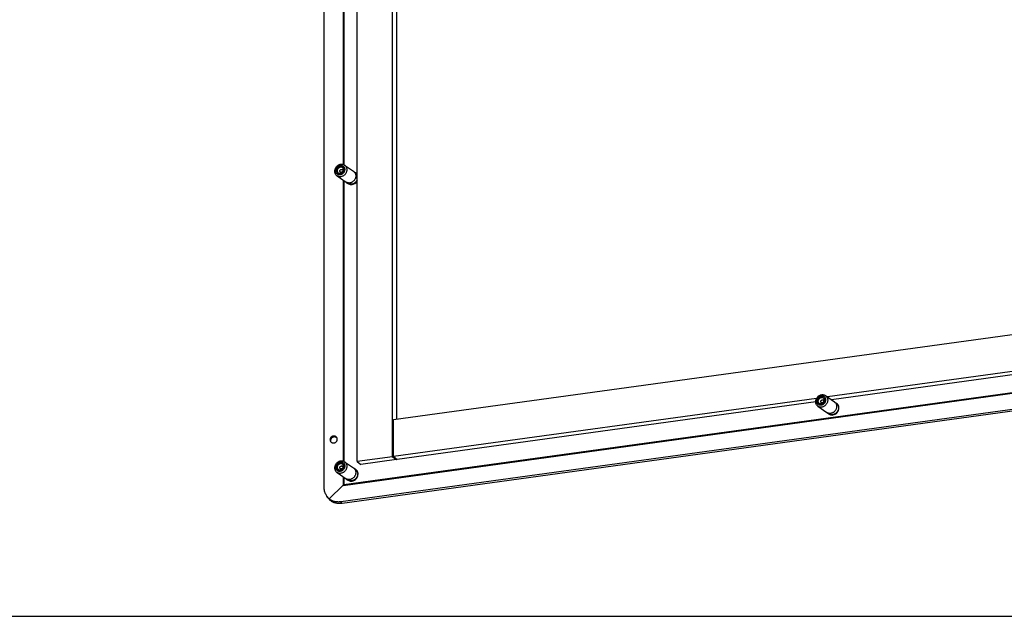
# Model space of a CAD drawing. Header units: inches. Extents: x 0 to 136, y 0 to 88.
# Tile 3 of 10: x 47 to 72, y 0 to 15. Entities that reach past the tile are written whole.
import ezdxf

# ---------------------------------------------------------------- set-up
doc = ezdxf.new("R2010")
doc.units = ezdxf.units.IN
doc.header["$LTSCALE"] = 7.48
doc.header["$MEASUREMENT"] = 0
doc.linetypes.add('DOT', pattern=[0.2, 0.1, -0.1])
doc.layers.get('0').update_dxf_attribs({"linetype": 'CONTINUOUS'})

msp = doc.modelspace()

# ---------------------------------------------------------------- linework, layer by layer
at = {"color": 7, "linetype": 'Continuous'}
for p, q in [((54.8455, 3.3299), (54.8455, 19.0308)), ((55.335, 18.799), (55.335, 11.5927)), ((55.3543, 18.7856), (55.3543, 11.5853)), ((55.691, 3.9678), (55.691, 18.7092)), ((56.6046, 4.0935), (56.6046, 18.8348)), ((56.7063, 17.8284), (56.7063, 5.0585)), ((56.6228, 5.047), (128.2996, 14.9086)), ((55.335, 3.3596), (130.7023, 13.7289)), ((55.3543, 3.3804), (130.6851, 13.7447)), ((130.656, 13.3074), (55.2804, 2.937)), ((55.3061, 11.5228), (55.3127, 11.5199)), ((55.3127, 11.5199), (55.3167, 11.5176)), ((55.3718, 11.5752), (55.6022, 11.4153)), ((55.6022, 11.4153), (55.6061, 11.4124)), ((55.6146, 11.4055), (55.6509, 11.3803)), ((55.6509, 11.3803), (55.6553, 11.3771)), ((55.6553, 11.3771), (55.6642, 11.3697)), ((55.6642, 11.3697), (55.6724, 11.3614)), ((55.1796, 11.2984), (55.4101, 11.1384)), ((55.335, 11.1906), (55.335, 3.9842)), ((55.3543, 11.1772), (55.3543, 3.9769)), ((55.423, 11.1306), (55.4599, 11.1051)), ((55.6724, 11.3614), (55.6798, 11.3525)), ((55.6798, 11.3525), (55.6863, 11.3432)), ((55.6863, 11.3432), (55.691, 11.335)), ((79.8094, 7.2861), (67.7562, 5.6278)), ((79.7878, 7.1985), (67.8579, 5.5572)), ((67.4766, 5.5893), (56.6228, 4.096)), ((67.639, 5.6111), (67.6456, 5.6082)), ((67.6456, 5.6082), (67.6496, 5.6059)), ((67.7046, 5.6636), (67.9351, 5.5036)), ((67.4549, 5.5017), (56.7245, 4.0254)), ((67.5125, 5.3867), (67.743, 5.2268)), ((67.9351, 5.5036), (67.939, 5.5008)), ((67.9475, 5.4938), (67.9838, 5.4686)), ((67.9838, 5.4686), (67.9882, 5.4654)), ((67.9882, 5.4654), (67.997, 5.458)), ((67.997, 5.458), (68.0053, 5.4498)), ((68.0053, 5.4498), (68.0127, 5.4409)), ((68.0127, 5.4409), (68.0191, 5.4316)), ((68.0412, 5.3635), (68.0416, 5.3516)), ((67.7559, 5.219), (67.7927, 5.1934)), ((56.6228, 4.096), (56.6228, 5.047)), ((55.0123, 4.5072), (54.9994, 4.531)), ((56.6046, 4.0935), (55.691, 3.9678)), ((56.6046, 4.0935), (56.7063, 4.0229)), ((56.6228, 4.096), (56.7245, 4.0254)), ((55.3061, 3.9144), (55.3127, 3.9114)), ((55.3127, 3.9114), (55.3167, 3.9091)), ((55.3718, 3.9668), (55.6022, 3.8068)), ((55.6022, 3.8068), (55.6061, 3.804)), ((55.6146, 3.797), (55.6509, 3.7718)), ((55.691, 3.9678), (55.7927, 3.8972)), ((56.7063, 4.0229), (55.7927, 3.8972)), ((56.7063, 4.0381), (56.7063, 4.0229)), ((55.1796, 3.6899), (55.4101, 3.53)), ((55.335, 3.5821), (55.335, 3.3596)), ((55.3543, 3.5687), (55.3543, 3.3804)), ((55.6509, 3.7718), (55.6553, 3.7686)), ((55.6553, 3.7686), (55.6642, 3.7612)), ((55.6642, 3.7612), (55.6724, 3.753)), ((55.6724, 3.753), (55.6798, 3.7441)), ((55.6798, 3.7441), (55.6863, 3.7348)), ((55.7083, 3.6667), (55.7087, 3.6548)), ((55.3383, 3.3629), (54.9804, 3.0101)), ((55.3574, 3.3761), (55.335, 3.3596)), ((55.423, 3.5222), (55.4599, 3.4966)), ((55.0111, 2.9703), (54.9804, 3.0101)), ((54.9997, 2.9925), (54.982, 3.0086)), ((55.0116, 2.9706), (54.9997, 2.9925)), ((55.0127, 2.9687), (55.0123, 2.9693)), ((55.3111, 2.8971), (55.2804, 2.937)), ((0, 0), (136, 0))]:
    msp.add_line(p, q, dxfattribs=at)
at = {"color": 3, "linetype": 'Continuous'}
for p, q in [((130.6868, 13.2676), (55.3111, 2.8971)), ((54.9949, 2.9849), (54.9781, 3.0019)), ((55.011, 2.9702), (54.9949, 2.9849)), ((55.0256, 2.959), (55.0111, 2.9703))]:
    msp.add_line(p, q, dxfattribs=at)
at = {"color": 7, "linetype": 'Continuous'}
for points in [[(55.1218, 11.4156), (55.1224, 11.4297), (55.1241, 11.4438), (55.127, 11.4578), (55.1311, 11.4717), (55.1362, 11.4853), (55.1424, 11.4986), (55.1496, 11.5114), (55.1578, 11.5236), (55.1669, 11.5351), (55.1768, 11.5459), (55.1874, 11.5559), (55.1987, 11.565), (55.2106, 11.5731), (55.2231, 11.5801), (55.2359, 11.5861), (55.249, 11.5909), (55.2623, 11.5946), (55.2757, 11.5971), (55.2891, 11.5983), (55.3024, 11.5983), (55.3155, 11.5971), (55.3283, 11.5946), (55.3408, 11.591), (55.3527, 11.5862), (55.364, 11.5802), (55.3718, 11.5752)], [(55.1796, 11.2984), (55.1768, 11.3004), (55.1669, 11.3085), (55.1578, 11.3176), (55.1496, 11.3275), (55.1424, 11.3383), (55.1362, 11.3499), (55.1311, 11.3621), (55.127, 11.3749), (55.1241, 11.3881), (55.1224, 11.4017), (55.1218, 11.4156)], [(55.1422, 11.4321), (55.1427, 11.4435), (55.1442, 11.4548), (55.1467, 11.4661), (55.1501, 11.4772), (55.1545, 11.4881), (55.1598, 11.4987), (55.1659, 11.5088), (55.1728, 11.5184), (55.1804, 11.5274), (55.1887, 11.5357), (55.1977, 11.5433), (55.2071, 11.5501), (55.217, 11.556), (55.2272, 11.561), (55.2378, 11.565), (55.2485, 11.568), (55.2593, 11.57), (55.2701, 11.571), (55.2808, 11.5709), (55.2913, 11.5698), (55.3016, 11.5676), (55.3114, 11.5644), (55.3209, 11.5603), (55.3298, 11.5551), (55.3381, 11.5491), (55.3458, 11.5422), (55.3527, 11.5345), (55.3588, 11.526), (55.364, 11.5169), (55.3684, 11.5072), (55.3718, 11.497), (55.3743, 11.4864), (55.3758, 11.4755), (55.3763, 11.4643)], [(55.3763, 11.4643), (55.3758, 11.4529), (55.3743, 11.4416), (55.3718, 11.4303), (55.3684, 11.4192), (55.364, 11.4083), (55.3588, 11.3977), (55.3527, 11.3876), (55.3458, 11.378), (55.3381, 11.369), (55.3298, 11.3607), (55.3209, 11.3531), (55.3114, 11.3463), (55.3016, 11.3404), (55.2913, 11.3354), (55.2808, 11.3314), (55.2701, 11.3284), (55.2593, 11.3264), (55.2485, 11.3254), (55.2378, 11.3255), (55.2272, 11.3266), (55.217, 11.3288), (55.2071, 11.3319), (55.1977, 11.3361), (55.1887, 11.3413), (55.1804, 11.3473), (55.1728, 11.3542), (55.1659, 11.3619), (55.1598, 11.3704), (55.1545, 11.3795), (55.1501, 11.3892), (55.1467, 11.3994), (55.1442, 11.41), (55.1427, 11.4209), (55.1422, 11.4321)], [(55.2593, 11.3589), (55.2513, 11.3582), (55.2434, 11.3582), (55.2357, 11.3591), (55.2282, 11.3607), (55.2209, 11.363), (55.214, 11.3661), (55.2075, 11.3699), (55.2014, 11.3743), (55.1959, 11.3793), (55.1908, 11.385), (55.1863, 11.3912), (55.1825, 11.3978), (55.1793, 11.405), (55.1768, 11.4124), (55.175, 11.4202), (55.1739, 11.4282), (55.1735, 11.4364), (55.1739, 11.4447), (55.175, 11.453), (55.1768, 11.4613), (55.1793, 11.4694), (55.1825, 11.4774), (55.1863, 11.4851), (55.1908, 11.4925), (55.1958, 11.4996), (55.2014, 11.5062), (55.2075, 11.5123), (55.214, 11.5178), (55.2209, 11.5228), (55.2282, 11.5271), (55.2357, 11.5308), (55.2434, 11.5338), (55.2513, 11.536), (55.2593, 11.5375)], [(55.2095, 11.3732), (55.2054, 11.3763), (55.2001, 11.3811), (55.1952, 11.3865), (55.1909, 11.3925), (55.1872, 11.3988), (55.1842, 11.4057), (55.1818, 11.4128), (55.18, 11.4203), (55.179, 11.4279), (55.1786, 11.4358), (55.179, 11.4437), (55.18, 11.4517), (55.1818, 11.4596), (55.1842, 11.4674), (55.1872, 11.4751), (55.1909, 11.4825), (55.1952, 11.4896), (55.2001, 11.4963), (55.2054, 11.5027), (55.2112, 11.5085), (55.2175, 11.5138), (55.2241, 11.5186), (55.231, 11.5228), (55.2383, 11.5263), (55.2457, 11.5291), (55.2532, 11.5313), (55.2609, 11.5327)], [(55.4296, 11.458), (55.429, 11.4439), (55.4273, 11.4298), (55.4244, 11.4158), (55.4204, 11.4019), (55.4152, 11.3883), (55.409, 11.375), (55.4018, 11.3622), (55.3936, 11.35), (55.3845, 11.3385), (55.3746, 11.3276), (55.364, 11.3177), (55.3527, 11.3086), (55.3408, 11.3005), (55.3283, 11.2935), (55.3155, 11.2875), (55.3024, 11.2827), (55.2891, 11.279), (55.2757, 11.2765), (55.2623, 11.2753), (55.249, 11.2753), (55.2359, 11.2765), (55.2231, 11.279), (55.2106, 11.2826), (55.1987, 11.2874), (55.1874, 11.2934), (55.1796, 11.2984)], [(55.2136, 11.3707), (55.2087, 11.3751), (55.2038, 11.3805), (55.1995, 11.3865), (55.1958, 11.3929), (55.1928, 11.3997), (55.1904, 11.4068), (55.1886, 11.4143), (55.1876, 11.422), (55.1872, 11.4298), (55.1876, 11.4378), (55.1886, 11.4457), (55.1904, 11.4537), (55.1928, 11.4615), (55.1958, 11.4692), (55.1995, 11.4766), (55.2038, 11.4837), (55.2087, 11.4904), (55.2141, 11.4968), (55.2199, 11.5026), (55.2262, 11.508), (55.2328, 11.5127), (55.2397, 11.5169), (55.2469, 11.5204), (55.2543, 11.5232), (55.2619, 11.5253), (55.2694, 11.5267)], [(55.2096, 11.3732), (55.211, 11.3722), (55.2173, 11.3685), (55.2239, 11.3656), (55.2308, 11.3634), (55.2379, 11.3618), (55.2453, 11.361), (55.2528, 11.361), (55.2603, 11.3617)], [(55.2898, 11.389), (55.2864, 11.3887), (55.2831, 11.3887), (55.2798, 11.3891), (55.2766, 11.3897), (55.2735, 11.3907), (55.2706, 11.392), (55.2678, 11.3936), (55.2652, 11.3955), (55.2628, 11.3977), (55.2606, 11.4001), (55.2587, 11.4027), (55.2571, 11.4056), (55.2557, 11.4086), (55.2546, 11.4118), (55.2539, 11.4151), (55.2534, 11.4185), (55.2532, 11.422), (55.2534, 11.4255), (55.2539, 11.4291), (55.2546, 11.4326), (55.2557, 11.4361), (55.2571, 11.4395), (55.2587, 11.4428), (55.2606, 11.4459), (55.2628, 11.4489), (55.2652, 11.4518), (55.2678, 11.4544), (55.2705, 11.4567), (55.2735, 11.4588), (55.2766, 11.4607), (55.2798, 11.4622), (55.2831, 11.4635), (55.2864, 11.4644), (55.2898, 11.4651)], [(55.2593, 11.5375), (55.2673, 11.5382), (55.2751, 11.5381), (55.2828, 11.5373), (55.2904, 11.5357), (55.2976, 11.5334), (55.3045, 11.5303), (55.311, 11.5265), (55.3171, 11.5221), (55.3227, 11.517), (55.3278, 11.5114), (55.3322, 11.5052), (55.3361, 11.4985), (55.3393, 11.4914), (55.3418, 11.484), (55.3436, 11.4762), (55.3447, 11.4682), (55.3451, 11.46), (55.3447, 11.4517), (55.3436, 11.4434), (55.3418, 11.4351), (55.3393, 11.427), (55.3361, 11.419), (55.3322, 11.4113), (55.3278, 11.4038), (55.3227, 11.3968), (55.3171, 11.3902), (55.311, 11.3841), (55.3045, 11.3786), (55.2976, 11.3736), (55.2904, 11.3692), (55.2828, 11.3656), (55.2751, 11.3626), (55.2673, 11.3604), (55.2593, 11.3589)], [(55.2603, 11.3617), (55.2679, 11.3631), (55.2754, 11.3652), (55.2827, 11.368), (55.2899, 11.3715), (55.2968, 11.3756), (55.3035, 11.3803), (55.3097, 11.3856), (55.3156, 11.3915), (55.3209, 11.3977), (55.3258, 11.4045), (55.3301, 11.4115), (55.3339, 11.4189), (55.337, 11.4265), (55.3394, 11.4343), (55.3412, 11.4423), (55.3423, 11.4502), (55.3427, 11.4581), (55.3425, 11.466), (55.3415, 11.4737), (55.3398, 11.4811), (55.3375, 11.4883), (55.3345, 11.4951), (55.3308, 11.5015), (55.3266, 11.5075), (55.3218, 11.5129), (55.3165, 11.5178), (55.3122, 11.521)], [(55.2609, 11.5327), (55.2685, 11.5334), (55.2761, 11.5333), (55.2835, 11.5325), (55.2907, 11.531), (55.2976, 11.5287), (55.3042, 11.5258), (55.3105, 11.5222), (55.3122, 11.521)], [(55.2694, 11.5267), (55.277, 11.5274), (55.2846, 11.5274), (55.2919, 11.5266), (55.2991, 11.525), (55.3061, 11.5228)], [(55.2898, 11.4651), (55.2932, 11.4654), (55.2965, 11.4653), (55.2998, 11.465), (55.303, 11.4643), (55.3061, 11.4633), (55.309, 11.462), (55.3118, 11.4604), (55.3144, 11.4585), (55.3168, 11.4564), (55.3189, 11.454), (55.3208, 11.4513), (55.3225, 11.4485), (55.3239, 11.4455), (55.3249, 11.4423), (55.3257, 11.439), (55.3262, 11.4355), (55.3263, 11.4321), (55.3262, 11.4285), (55.3257, 11.425), (55.3249, 11.4214), (55.3239, 11.418), (55.3225, 11.4146), (55.3208, 11.4113), (55.3189, 11.4081), (55.3168, 11.4051), (55.3144, 11.4023), (55.3118, 11.3997), (55.309, 11.3973), (55.3061, 11.3952), (55.303, 11.3934), (55.2998, 11.3918), (55.2965, 11.3906), (55.2932, 11.3896), (55.2898, 11.389)], [(55.3718, 11.5752), (55.3746, 11.5732), (55.3845, 11.5651), (55.3936, 11.556), (55.4018, 11.5461), (55.409, 11.5353), (55.4152, 11.5237), (55.4204, 11.5115), (55.4244, 11.4987), (55.4273, 11.4855), (55.429, 11.4719), (55.4296, 11.458)], [(55.6061, 11.4124), (55.615, 11.4051), (55.6232, 11.397), (55.6307, 11.3882), (55.6374, 11.3786), (55.6433, 11.3685), (55.6484, 11.3577), (55.6526, 11.3465), (55.6558, 11.3348), (55.6582, 11.3228), (55.6596, 11.3106), (55.6601, 11.298)], [(55.6509, 11.3803), (55.6596, 11.3737), (55.6677, 11.3663), (55.6752, 11.3583), (55.682, 11.3496), (55.6881, 11.3404), (55.691, 11.335)], [(55.4257, 11.1291), (55.4157, 11.1347), (55.4101, 11.1384)], [(55.6601, 11.298), (55.6596, 11.2853), (55.6582, 11.2727), (55.6558, 11.26), (55.6526, 11.2475), (55.6484, 11.2351), (55.6433, 11.223), (55.6374, 11.2112), (55.6307, 11.1998), (55.6232, 11.1889), (55.615, 11.1785), (55.6061, 11.1687), (55.5966, 11.1596), (55.5866, 11.1513), (55.5761, 11.1437), (55.5651, 11.1369), (55.5537, 11.131), (55.5421, 11.126), (55.5302, 11.1219), (55.5182, 11.1187), (55.5062, 11.1166), (55.4941, 11.1154), (55.4821, 11.1152), (55.4702, 11.1161), (55.4586, 11.1179), (55.4473, 11.1207), (55.4363, 11.1244), (55.4257, 11.1291)], [(55.691, 11.1878), (55.6865, 11.1786), (55.6801, 11.1675), (55.6727, 11.1566), (55.6645, 11.146), (55.6557, 11.1362), (55.6462, 11.127), (55.6362, 11.1185), (55.6256, 11.1108), (55.6147, 11.104), (55.6033, 11.098), (55.5916, 11.0929), (55.5798, 11.0888), (55.5677, 11.0856), (55.5556, 11.0834), (55.5435, 11.0822), (55.5315, 11.082), (55.5196, 11.0829), (55.5079, 11.0847), (55.4966, 11.0875), (55.4856, 11.0913), (55.475, 11.0961), (55.4649, 11.1017), (55.4599, 11.1051)], [(55.691, 11.1865), (55.6852, 11.1752), (55.6783, 11.1637), (55.6705, 11.1527), (55.662, 11.1423), (55.6529, 11.1326), (55.6431, 11.1236), (55.6327, 11.1153), (55.6219, 11.1078), (55.6106, 11.1012), (55.599, 11.0956), (55.587, 11.0908), (55.5749, 11.0871), (55.5627, 11.0843), (55.5504, 11.0826), (55.5382, 11.0819), (55.5261, 11.0822), (55.5141, 11.0835), (55.5024, 11.0859), (55.4911, 11.0892), (55.4802, 11.0936), (55.4698, 11.0989), (55.4599, 11.1051)], [(67.4546, 5.504), (67.4552, 5.518), (67.457, 5.5321), (67.4599, 5.5462), (67.4639, 5.56), (67.4691, 5.5737), (67.4753, 5.5869), (67.4825, 5.5997), (67.4906, 5.6119), (67.4997, 5.6235), (67.5096, 5.6343), (67.5203, 5.6443), (67.5316, 5.6533), (67.5435, 5.6614), (67.5559, 5.6685), (67.5687, 5.6745), (67.5818, 5.6793), (67.5951, 5.6829), (67.6086, 5.6854), (67.622, 5.6866), (67.6353, 5.6866), (67.6484, 5.6854), (67.6612, 5.683), (67.6736, 5.6793), (67.6855, 5.6745), (67.6969, 5.6686), (67.7046, 5.6636)], [(67.4751, 5.5204), (67.4756, 5.5318), (67.4771, 5.5431), (67.4796, 5.5544), (67.483, 5.5655), (67.4874, 5.5764), (67.4926, 5.587), (67.4987, 5.5971), (67.5056, 5.6067), (67.5133, 5.6157), (67.5216, 5.6241), (67.5305, 5.6317), (67.54, 5.6384), (67.5499, 5.6443), (67.5601, 5.6493), (67.5706, 5.6534), (67.5813, 5.6564), (67.5921, 5.6584), (67.6029, 5.6594), (67.6136, 5.6593), (67.6242, 5.6581), (67.6344, 5.656), (67.6443, 5.6528), (67.6538, 5.6486), (67.6627, 5.6435), (67.671, 5.6374), (67.6786, 5.6305), (67.6855, 5.6228), (67.6917, 5.6144), (67.6969, 5.6053), (67.7013, 5.5956), (67.7047, 5.5854), (67.7072, 5.5748), (67.7087, 5.5639), (67.7092, 5.5526)], [(67.5921, 5.4472), (67.5842, 5.4465), (67.5763, 5.4466), (67.5686, 5.4474), (67.5611, 5.449), (67.5538, 5.4514), (67.5469, 5.4544), (67.5404, 5.4582), (67.5343, 5.4626), (67.5287, 5.4677), (67.5237, 5.4733), (67.5192, 5.4795), (67.5153, 5.4862), (67.5121, 5.4933), (67.5096, 5.5008), (67.5078, 5.5085), (67.5067, 5.5166), (67.5064, 5.5247), (67.5067, 5.533), (67.5078, 5.5413), (67.5096, 5.5496), (67.5121, 5.5578), (67.5153, 5.5657), (67.5192, 5.5735), (67.5237, 5.5809), (67.5287, 5.5879), (67.5343, 5.5945), (67.5404, 5.6006), (67.5469, 5.6062), (67.5538, 5.6112), (67.561, 5.6155), (67.5686, 5.6192), (67.5763, 5.6221), (67.5842, 5.6244), (67.5921, 5.6258)], [(67.5424, 5.4615), (67.5383, 5.4646), (67.5329, 5.4695), (67.5281, 5.4749), (67.5238, 5.4808), (67.5201, 5.4872), (67.5171, 5.494), (67.5146, 5.5012), (67.5129, 5.5086), (67.5119, 5.5163), (67.5115, 5.5241), (67.5119, 5.5321), (67.5129, 5.54), (67.5146, 5.548), (67.517, 5.5558), (67.5201, 5.5634), (67.5238, 5.5708), (67.5281, 5.5779), (67.5329, 5.5847), (67.5383, 5.591), (67.5441, 5.5969), (67.5503, 5.6022), (67.557, 5.6069), (67.5639, 5.6111), (67.5711, 5.6146), (67.5785, 5.6175), (67.5861, 5.6196), (67.5937, 5.621)], [(67.5465, 5.459), (67.5415, 5.4635), (67.5367, 5.4689), (67.5324, 5.4748), (67.5287, 5.4812), (67.5256, 5.488), (67.5232, 5.4952), (67.5215, 5.5026), (67.5204, 5.5103), (67.5201, 5.5182), (67.5204, 5.5261), (67.5215, 5.5341), (67.5232, 5.542), (67.5256, 5.5499), (67.5287, 5.5575), (67.5324, 5.5649), (67.5367, 5.572), (67.5415, 5.5788), (67.5469, 5.5851), (67.5528, 5.591), (67.559, 5.5963), (67.5657, 5.6011), (67.5726, 5.6052), (67.5798, 5.6087), (67.5872, 5.6115), (67.5947, 5.6137), (67.6023, 5.6151)], [(67.5921, 5.6258), (67.6001, 5.6266), (67.608, 5.6265), (67.6157, 5.6256), (67.6232, 5.6241), (67.6305, 5.6217), (67.6374, 5.6186), (67.6439, 5.6149), (67.65, 5.6104), (67.6556, 5.6054), (67.6606, 5.5997), (67.6651, 5.5936), (67.6689, 5.5869), (67.6721, 5.5798), (67.6747, 5.5723), (67.6765, 5.5645), (67.6776, 5.5565), (67.6779, 5.5483), (67.6776, 5.5401), (67.6765, 5.5318), (67.6747, 5.5235), (67.6721, 5.5153), (67.6689, 5.5073), (67.6651, 5.4996), (67.6606, 5.4922), (67.6556, 5.4852), (67.65, 5.4786), (67.6439, 5.4725), (67.6374, 5.4669), (67.6305, 5.4619), (67.6232, 5.4576), (67.6157, 5.4539), (67.608, 5.4509), (67.6001, 5.4487), (67.5921, 5.4472)], [(67.5932, 5.45), (67.6007, 5.4514), (67.6082, 5.4535), (67.6156, 5.4563), (67.6228, 5.4598), (67.6297, 5.4639), (67.6363, 5.4687), (67.6426, 5.474), (67.6484, 5.4798), (67.6538, 5.4861), (67.6587, 5.4928), (67.663, 5.4999), (67.6667, 5.5073), (67.6698, 5.5149), (67.6723, 5.5227), (67.6741, 5.5306), (67.6752, 5.5386), (67.6756, 5.5465), (67.6753, 5.5543), (67.6743, 5.562), (67.6727, 5.5695), (67.6703, 5.5766), (67.6673, 5.5834), (67.6637, 5.5899), (67.6595, 5.5958), (67.6547, 5.6012), (67.6494, 5.6061), (67.645, 5.6094)], [(67.5937, 5.621), (67.6014, 5.6217), (67.6089, 5.6217), (67.6163, 5.6208), (67.6235, 5.6193), (67.6305, 5.6171), (67.6371, 5.6141), (67.6434, 5.6105), (67.645, 5.6094)], [(67.6023, 5.6151), (67.6099, 5.6158), (67.6174, 5.6157), (67.6248, 5.6149), (67.632, 5.6134), (67.639, 5.6111)], [(67.7046, 5.6636), (67.7075, 5.6615), (67.7174, 5.6534), (67.7265, 5.6444), (67.7347, 5.6344), (67.7419, 5.6236), (67.7481, 5.6121), (67.7532, 5.5999), (67.7573, 5.5871), (67.7602, 5.5738), (67.7619, 5.5602), (67.7625, 5.5463)], [(67.5125, 5.3867), (67.5096, 5.3888), (67.4997, 5.3968), (67.4906, 5.4059), (67.4825, 5.4159), (67.4753, 5.4267), (67.4691, 5.4382), (67.4639, 5.4504), (67.4599, 5.4632), (67.457, 5.4765), (67.4552, 5.4901), (67.4546, 5.504)], [(67.7092, 5.5526), (67.7087, 5.5413), (67.7072, 5.53), (67.7047, 5.5187), (67.7013, 5.5075), (67.6969, 5.4966), (67.6917, 5.4861), (67.6855, 5.476), (67.6786, 5.4664), (67.671, 5.4573), (67.6627, 5.449), (67.6538, 5.4414), (67.6443, 5.4346), (67.6344, 5.4287), (67.6242, 5.4237), (67.6136, 5.4197), (67.6029, 5.4167), (67.5921, 5.4147), (67.5813, 5.4137), (67.5706, 5.4138), (67.5601, 5.4149), (67.5499, 5.4171), (67.54, 5.4203), (67.5305, 5.4245), (67.5216, 5.4296), (67.5133, 5.4356), (67.5056, 5.4426), (67.4987, 5.4503), (67.4926, 5.4587), (67.4874, 5.4678), (67.483, 5.4775), (67.4796, 5.4877), (67.4771, 5.4983), (67.4756, 5.5092), (67.4751, 5.5204)], [(67.7625, 5.5463), (67.7619, 5.5323), (67.7602, 5.5182), (67.7573, 5.5041), (67.7532, 5.4902), (67.7481, 5.4766), (67.7419, 5.4634), (67.7347, 5.4506), (67.7265, 5.4384), (67.7174, 5.4268), (67.7075, 5.416), (67.6969, 5.406), (67.6855, 5.3969), (67.6736, 5.3889), (67.6612, 5.3818), (67.6484, 5.3758), (67.6353, 5.371), (67.622, 5.3673), (67.6086, 5.3649), (67.5951, 5.3637), (67.5818, 5.3636), (67.5687, 5.3649), (67.5559, 5.3673), (67.5435, 5.371), (67.5316, 5.3758), (67.5203, 5.3817), (67.5125, 5.3867)], [(67.5424, 5.4615), (67.5439, 5.4605), (67.5501, 5.4569), (67.5567, 5.4539), (67.5636, 5.4517), (67.5708, 5.4502), (67.5782, 5.4494), (67.5856, 5.4493), (67.5932, 5.45)], [(67.6226, 5.4773), (67.6193, 5.477), (67.6159, 5.477), (67.6127, 5.4774), (67.6095, 5.4781), (67.6064, 5.4791), (67.6034, 5.4804), (67.6006, 5.482), (67.598, 5.4839), (67.5956, 5.486), (67.5935, 5.4884), (67.5916, 5.4911), (67.5899, 5.4939), (67.5886, 5.4969), (67.5875, 5.5001), (67.5867, 5.5034), (67.5863, 5.5068), (67.5861, 5.5103), (67.5863, 5.5139), (67.5867, 5.5174), (67.5875, 5.5209), (67.5886, 5.5244), (67.5899, 5.5278), (67.5916, 5.5311), (67.5935, 5.5343), (67.5956, 5.5373), (67.598, 5.5401), (67.6006, 5.5427), (67.6034, 5.5451), (67.6064, 5.5472), (67.6095, 5.549), (67.6127, 5.5506), (67.6159, 5.5518), (67.6193, 5.5528), (67.6226, 5.5534)], [(67.6226, 5.5534), (67.626, 5.5537), (67.6294, 5.5537), (67.6326, 5.5533), (67.6358, 5.5527), (67.6389, 5.5517), (67.6419, 5.5504), (67.6447, 5.5488), (67.6473, 5.5469), (67.6496, 5.5447), (67.6518, 5.5423), (67.6537, 5.5397), (67.6554, 5.5368), (67.6567, 5.5338), (67.6578, 5.5306), (67.6586, 5.5273), (67.659, 5.5239), (67.6592, 5.5204), (67.659, 5.5169), (67.6586, 5.5133), (67.6578, 5.5098), (67.6567, 5.5063), (67.6554, 5.5029), (67.6537, 5.4996), (67.6518, 5.4965), (67.6496, 5.4935), (67.6473, 5.4906), (67.6447, 5.488), (67.6419, 5.4857), (67.6389, 5.4836), (67.6358, 5.4817), (67.6326, 5.4802), (67.6294, 5.4789), (67.626, 5.478), (67.6226, 5.4773)], [(67.993, 5.3864), (67.9925, 5.3737), (67.9911, 5.361), (67.9887, 5.3484), (67.9854, 5.3358), (67.9812, 5.3234), (67.9762, 5.3113), (67.9703, 5.2995), (67.9636, 5.2881), (67.9561, 5.2772), (67.9479, 5.2668), (67.939, 5.2571), (67.9295, 5.248), (67.9195, 5.2396), (67.9089, 5.232), (67.8979, 5.2252), (67.8866, 5.2193), (67.875, 5.2143), (67.8631, 5.2102), (67.8511, 5.2071), (67.839, 5.2049), (67.827, 5.2038), (67.8149, 5.2036), (67.8031, 5.2044), (67.7915, 5.2062), (67.7801, 5.209), (67.7691, 5.2128), (67.7586, 5.2175)], [(68.0413, 5.3521), (68.0411, 5.3445), (68.0405, 5.3364), (68.0395, 5.3279), (68.038, 5.3188), (68.0358, 5.3092), (68.033, 5.2991), (68.0293, 5.2887), (68.0248, 5.2779), (68.0193, 5.2669), (68.0129, 5.2558), (68.0056, 5.2449), (67.9974, 5.2344), (67.9885, 5.2245), (67.9791, 5.2153), (67.969, 5.2069), (67.9585, 5.1992), (67.9475, 5.1923), (67.9362, 5.1863), (67.9245, 5.1812), (67.9126, 5.1771), (67.9006, 5.1739), (67.8885, 5.1718), (67.8764, 5.1706), (67.8643, 5.1704), (67.8524, 5.1712), (67.8408, 5.173), (67.8294, 5.1759), (67.8184, 5.1797), (67.8079, 5.1844), (67.7978, 5.1901), (67.7927, 5.1934)], [(68.0416, 5.3516), (68.0411, 5.3387), (68.0396, 5.3259), (68.0372, 5.313), (68.0338, 5.3003), (68.0294, 5.2877), (68.0242, 5.2754), (68.0181, 5.2635), (68.0111, 5.252), (68.0034, 5.2411), (67.9949, 5.2307), (67.9857, 5.2209), (67.9759, 5.2119), (67.9656, 5.2036), (67.9547, 5.1962), (67.9434, 5.1896), (67.9318, 5.1839), (67.9199, 5.1792), (67.9078, 5.1754), (67.8956, 5.1727), (67.8833, 5.1709), (67.871, 5.1702), (67.8589, 5.1705), (67.847, 5.1719), (67.8353, 5.1742), (67.824, 5.1776), (67.8131, 5.1819), (67.8026, 5.1872), (67.7927, 5.1934)], [(67.939, 5.5008), (67.9479, 5.4935), (67.9561, 5.4854), (67.9636, 5.4765), (67.9703, 5.467), (67.9762, 5.4568), (67.9812, 5.4461), (67.9854, 5.4348), (67.9887, 5.4232), (67.9911, 5.4112), (67.9925, 5.3989), (67.993, 5.3864)], [(67.9838, 5.4686), (67.9924, 5.462), (68.0006, 5.4547), (68.0081, 5.4467), (68.0149, 5.438), (68.021, 5.4287), (68.0264, 5.4189), (68.031, 5.4085), (68.0348, 5.3978), (68.0377, 5.3866), (68.0399, 5.3752), (68.0412, 5.3635)], [(68.0191, 5.4316), (68.0246, 5.422), (68.0292, 5.4125), (68.0329, 5.403), (68.0358, 5.3937), (68.038, 5.3846), (68.0395, 5.3759), (68.0405, 5.3676), (68.0411, 5.3596), (68.0413, 5.3521)], [(67.7586, 5.2175), (67.7486, 5.2231), (67.743, 5.2268)], [(55.1746, 4.5807), (55.1736, 4.5826), (55.1697, 4.5887), (55.1652, 4.5945), (55.1603, 4.5999), (55.1548, 4.6048), (55.149, 4.6093), (55.1428, 4.6132), (55.1362, 4.6167), (55.1293, 4.6196), (55.1222, 4.6219), (55.1148, 4.6236), (55.1073, 4.6247), (55.0997, 4.6253), (55.0921, 4.6252), (55.0844, 4.6245), (55.0768, 4.6232), (55.0693, 4.6213), (55.062, 4.6188), (55.0548, 4.6157), (55.0479, 4.6121), (55.0414, 4.608), (55.0351, 4.6034), (55.0293, 4.5983), (55.0239, 4.5928), (55.0189, 4.5869), (55.0145, 4.5806), (55.0105, 4.5741), (55.0072, 4.5673), (55.0044, 4.5602), (55.0022, 4.5531), (55.0006, 4.5457), (54.9997, 4.5384), (54.9994, 4.531)], [(55.1819, 4.5624), (55.1797, 4.5693), (55.1769, 4.5761), (55.1746, 4.5807)], [(55.1848, 4.5406), (55.1844, 4.548), (55.1835, 4.5552), (55.1819, 4.5624)], [(54.9994, 4.531), (54.9997, 4.5236), (55.0006, 4.5163), (55.0022, 4.5092), (55.0044, 4.5022), (55.0072, 4.4955), (55.0095, 4.4909)], [(55.0095, 4.4909), (55.0105, 4.489), (55.0145, 4.4828)], [(55.0145, 4.4828), (55.0189, 4.4771), (55.0239, 4.4717), (55.0293, 4.4667), (55.0351, 4.4623), (55.0414, 4.4583), (55.0479, 4.4549), (55.0548, 4.452), (55.062, 4.4497), (55.0693, 4.4479), (55.0768, 4.4468), (55.0844, 4.4463), (55.0921, 4.4464), (55.0997, 4.4471), (55.1073, 4.4484), (55.1148, 4.4503), (55.1222, 4.4528), (55.1293, 4.4558), (55.1362, 4.4594), (55.1428, 4.4636), (55.149, 4.4682), (55.1548, 4.4733), (55.1603, 4.4788), (55.1652, 4.4847), (55.1697, 4.4909), (55.1736, 4.4975), (55.1769, 4.5043), (55.1797, 4.5113), (55.1819, 4.5185), (55.1835, 4.5258), (55.1844, 4.5332), (55.1848, 4.5406)], [(55.1218, 3.8072), (55.1224, 3.8212), (55.1241, 3.8353), (55.127, 3.8494), (55.1311, 3.8633), (55.1362, 3.8769), (55.1424, 3.8901), (55.1496, 3.9029), (55.1578, 3.9151), (55.1669, 3.9267), (55.1768, 3.9375), (55.1874, 3.9475), (55.1987, 3.9565), (55.2106, 3.9646), (55.2231, 3.9717), (55.2359, 3.9777), (55.249, 3.9825), (55.2623, 3.9861), (55.2757, 3.9886), (55.2891, 3.9898), (55.3024, 3.9898), (55.3155, 3.9886), (55.3283, 3.9862), (55.3408, 3.9825), (55.3527, 3.9777), (55.364, 3.9718), (55.3718, 3.9668)], [(55.1796, 3.6899), (55.1768, 3.692), (55.1669, 3.7001), (55.1578, 3.7091), (55.1496, 3.7191), (55.1424, 3.7299), (55.1362, 3.7414), (55.1311, 3.7536), (55.127, 3.7664), (55.1241, 3.7797), (55.1224, 3.7933), (55.1218, 3.8072)], [(55.1422, 3.8236), (55.1427, 3.835), (55.1442, 3.8463), (55.1467, 3.8576), (55.1501, 3.8687), (55.1545, 3.8796), (55.1598, 3.8902), (55.1659, 3.9003), (55.1728, 3.9099), (55.1804, 3.9189), (55.1887, 3.9273), (55.1977, 3.9349), (55.2071, 3.9416), (55.217, 3.9475), (55.2272, 3.9525), (55.2378, 3.9566), (55.2485, 3.9596), (55.2593, 3.9616), (55.2701, 3.9626), (55.2808, 3.9625), (55.2913, 3.9613), (55.3016, 3.9592), (55.3114, 3.956), (55.3209, 3.9518), (55.3298, 3.9467), (55.3381, 3.9406), (55.3458, 3.9337), (55.3527, 3.926), (55.3588, 3.9176), (55.364, 3.9085), (55.3684, 3.8988), (55.3718, 3.8886), (55.3743, 3.878), (55.3758, 3.8671), (55.3763, 3.8558)], [(55.3763, 3.8558), (55.3758, 3.8445), (55.3743, 3.8332), (55.3718, 3.8219), (55.3684, 3.8107), (55.364, 3.7998), (55.3588, 3.7893), (55.3527, 3.7792), (55.3458, 3.7696), (55.3381, 3.7605), (55.3298, 3.7522), (55.3209, 3.7446), (55.3114, 3.7378), (55.3016, 3.7319), (55.2913, 3.727), (55.2808, 3.7229), (55.2701, 3.7199), (55.2593, 3.7179), (55.2485, 3.7169), (55.2378, 3.717), (55.2272, 3.7181), (55.217, 3.7203), (55.2071, 3.7235), (55.1977, 3.7277), (55.1887, 3.7328), (55.1804, 3.7389), (55.1728, 3.7458), (55.1659, 3.7535), (55.1598, 3.7619), (55.1545, 3.771), (55.1501, 3.7807), (55.1467, 3.7909), (55.1442, 3.8015), (55.1427, 3.8124), (55.1422, 3.8236)], [(55.2593, 3.7504), (55.2513, 3.7497), (55.2434, 3.7498), (55.2357, 3.7506), (55.2282, 3.7522), (55.2209, 3.7546), (55.214, 3.7576), (55.2075, 3.7614), (55.2014, 3.7658), (55.1959, 3.7709), (55.1908, 3.7765), (55.1863, 3.7827), (55.1825, 3.7894), (55.1793, 3.7965), (55.1768, 3.804), (55.175, 3.8117), (55.1739, 3.8198), (55.1735, 3.8279), (55.1739, 3.8362), (55.175, 3.8445), (55.1768, 3.8528), (55.1793, 3.861), (55.1825, 3.869), (55.1863, 3.8767), (55.1908, 3.8841), (55.1958, 3.8911), (55.2014, 3.8977), (55.2075, 3.9038), (55.214, 3.9094), (55.2209, 3.9144), (55.2282, 3.9187), (55.2357, 3.9224), (55.2434, 3.9253), (55.2513, 3.9276), (55.2593, 3.929)], [(55.2095, 3.7647), (55.2054, 3.7678), (55.2001, 3.7727), (55.1952, 3.7781), (55.1909, 3.784), (55.1872, 3.7904), (55.1842, 3.7972), (55.1818, 3.8044), (55.18, 3.8118), (55.179, 3.8195), (55.1786, 3.8273), (55.179, 3.8353), (55.18, 3.8432), (55.1818, 3.8512), (55.1842, 3.859), (55.1872, 3.8666), (55.1909, 3.874), (55.1952, 3.8811), (55.2001, 3.8879), (55.2054, 3.8942), (55.2112, 3.9001), (55.2175, 3.9054), (55.2241, 3.9102), (55.231, 3.9143), (55.2383, 3.9178), (55.2457, 3.9207), (55.2532, 3.9228), (55.2609, 3.9242)], [(55.4296, 3.8495), (55.429, 3.8355), (55.4273, 3.8214), (55.4244, 3.8073), (55.4204, 3.7934), (55.4152, 3.7798), (55.409, 3.7666), (55.4018, 3.7538), (55.3936, 3.7416), (55.3845, 3.73), (55.3746, 3.7192), (55.364, 3.7092), (55.3527, 3.7002), (55.3408, 3.6921), (55.3283, 3.685), (55.3155, 3.679), (55.3024, 3.6742), (55.2891, 3.6705), (55.2757, 3.6681), (55.2623, 3.6669), (55.249, 3.6668), (55.2359, 3.6681), (55.2231, 3.6705), (55.2106, 3.6742), (55.1987, 3.679), (55.1874, 3.6849), (55.1796, 3.6899)], [(55.2136, 3.7622), (55.2087, 3.7667), (55.2038, 3.7721), (55.1995, 3.778), (55.1958, 3.7844), (55.1928, 3.7912), (55.1904, 3.7984), (55.1886, 3.8058), (55.1876, 3.8135), (55.1872, 3.8214), (55.1876, 3.8293), (55.1886, 3.8373), (55.1904, 3.8452), (55.1928, 3.8531), (55.1958, 3.8607), (55.1995, 3.8681), (55.2038, 3.8752), (55.2087, 3.882), (55.2141, 3.8883), (55.2199, 3.8942), (55.2262, 3.8995), (55.2328, 3.9043), (55.2397, 3.9084), (55.2469, 3.9119), (55.2543, 3.9147), (55.2619, 3.9169), (55.2694, 3.9183)], [(55.2898, 3.7805), (55.2864, 3.7802), (55.2831, 3.7803), (55.2798, 3.7806), (55.2766, 3.7813), (55.2735, 3.7823), (55.2706, 3.7836), (55.2678, 3.7852), (55.2652, 3.7871), (55.2628, 3.7892), (55.2606, 3.7916), (55.2587, 3.7943), (55.2571, 3.7971), (55.2557, 3.8001), (55.2546, 3.8033), (55.2539, 3.8066), (55.2534, 3.8101), (55.2532, 3.8135), (55.2534, 3.8171), (55.2539, 3.8206), (55.2546, 3.8241), (55.2557, 3.8276), (55.2571, 3.831), (55.2587, 3.8343), (55.2606, 3.8375), (55.2628, 3.8405), (55.2652, 3.8433), (55.2678, 3.8459), (55.2705, 3.8483), (55.2735, 3.8504), (55.2766, 3.8522), (55.2798, 3.8538), (55.2831, 3.855), (55.2864, 3.856), (55.2898, 3.8566)], [(55.2593, 3.929), (55.2673, 3.9298), (55.2751, 3.9297), (55.2828, 3.9289), (55.2904, 3.9273), (55.2976, 3.9249), (55.3045, 3.9218), (55.311, 3.9181), (55.3171, 3.9137), (55.3227, 3.9086), (55.3278, 3.903), (55.3322, 3.8968), (55.3361, 3.8901), (55.3393, 3.883), (55.3418, 3.8755), (55.3436, 3.8677), (55.3447, 3.8597), (55.3451, 3.8516), (55.3447, 3.8433), (55.3436, 3.835), (55.3418, 3.8267), (55.3393, 3.8185), (55.3361, 3.8105), (55.3322, 3.8028), (55.3278, 3.7954), (55.3227, 3.7884), (55.3171, 3.7818), (55.311, 3.7757), (55.3045, 3.7701), (55.2976, 3.7651), (55.2904, 3.7608), (55.2828, 3.7571), (55.2751, 3.7542), (55.2673, 3.7519), (55.2593, 3.7504)], [(55.2603, 3.7532), (55.2679, 3.7546), (55.2754, 3.7567), (55.2827, 3.7595), (55.2899, 3.763), (55.2968, 3.7671), (55.3035, 3.7719), (55.3097, 3.7772), (55.3156, 3.783), (55.3209, 3.7893), (55.3258, 3.796), (55.3301, 3.8031), (55.3339, 3.8105), (55.337, 3.8181), (55.3394, 3.8259), (55.3412, 3.8338), (55.3423, 3.8418), (55.3427, 3.8497), (55.3425, 3.8575), (55.3415, 3.8652), (55.3398, 3.8727), (55.3375, 3.8798), (55.3345, 3.8867), (55.3308, 3.8931), (55.3266, 3.899), (55.3218, 3.9045), (55.3165, 3.9093), (55.3122, 3.9126)], [(55.2609, 3.9242), (55.2685, 3.9249), (55.2761, 3.9249), (55.2835, 3.9241), (55.2907, 3.9225), (55.2976, 3.9203), (55.3042, 3.9173), (55.3105, 3.9137), (55.3122, 3.9126)], [(55.2694, 3.9183), (55.277, 3.919), (55.2846, 3.9189), (55.2919, 3.9181), (55.2991, 3.9166), (55.3061, 3.9144)], [(55.2898, 3.8566), (55.2932, 3.8569), (55.2965, 3.8569), (55.2998, 3.8565), (55.303, 3.8559), (55.3061, 3.8549), (55.309, 3.8536), (55.3118, 3.852), (55.3144, 3.8501), (55.3168, 3.8479), (55.3189, 3.8455), (55.3208, 3.8429), (55.3225, 3.84), (55.3239, 3.837), (55.3249, 3.8338), (55.3257, 3.8305), (55.3262, 3.8271), (55.3263, 3.8236), (55.3262, 3.8201), (55.3257, 3.8165), (55.3249, 3.813), (55.3239, 3.8095), (55.3225, 3.8061), (55.3208, 3.8028), (55.3189, 3.7997), (55.3168, 3.7967), (55.3144, 3.7938), (55.3118, 3.7912), (55.309, 3.7889), (55.3061, 3.7868), (55.303, 3.7849), (55.2998, 3.7834), (55.2965, 3.7821), (55.2932, 3.7812), (55.2898, 3.7805)], [(55.3718, 3.9668), (55.3746, 3.9647), (55.3845, 3.9566), (55.3936, 3.9476), (55.4018, 3.9376), (55.409, 3.9268), (55.4152, 3.9153), (55.4204, 3.9031), (55.4244, 3.8903), (55.4273, 3.877), (55.429, 3.8634), (55.4296, 3.8495)], [(55.6061, 3.804), (55.615, 3.7967), (55.6232, 3.7886), (55.6307, 3.7797), (55.6374, 3.7702), (55.6433, 3.76), (55.6484, 3.7493), (55.6526, 3.7381), (55.6558, 3.7264), (55.6582, 3.7144), (55.6596, 3.7021), (55.6601, 3.6896)], [(55.2096, 3.7647), (55.211, 3.7637), (55.2173, 3.7601), (55.2239, 3.7571), (55.2308, 3.7549), (55.2379, 3.7534), (55.2453, 3.7526), (55.2528, 3.7525), (55.2603, 3.7532)], [(55.6601, 3.6896), (55.6596, 3.6769), (55.6582, 3.6642), (55.6558, 3.6516), (55.6526, 3.639), (55.6484, 3.6266), (55.6433, 3.6145), (55.6374, 3.6027), (55.6307, 3.5913), (55.6232, 3.5804), (55.615, 3.57), (55.6061, 3.5603), (55.5966, 3.5512), (55.5866, 3.5428), (55.5761, 3.5352), (55.5651, 3.5284), (55.5537, 3.5225), (55.5421, 3.5175), (55.5302, 3.5134), (55.5182, 3.5103), (55.5062, 3.5081), (55.4941, 3.507), (55.4821, 3.5068), (55.4702, 3.5076), (55.4586, 3.5094), (55.4473, 3.5122), (55.4363, 3.516), (55.4257, 3.5207)], [(55.7084, 3.6553), (55.7082, 3.6477), (55.7077, 3.6396), (55.7067, 3.6311), (55.7051, 3.6221), (55.703, 3.6124), (55.7001, 3.6023), (55.6964, 3.5919), (55.6919, 3.5811), (55.6865, 3.5701), (55.6801, 3.5591), (55.6727, 3.5481), (55.6645, 3.5376), (55.6557, 3.5277), (55.6462, 3.5185), (55.6362, 3.5101), (55.6256, 3.5024), (55.6147, 3.4955), (55.6033, 3.4895), (55.5916, 3.4845), (55.5798, 3.4803), (55.5677, 3.4771), (55.5556, 3.475), (55.5435, 3.4738), (55.5315, 3.4736), (55.5196, 3.4744), (55.5079, 3.4763), (55.4966, 3.4791), (55.4856, 3.4829), (55.475, 3.4876), (55.4649, 3.4933), (55.4599, 3.4966)], [(55.7087, 3.6548), (55.7082, 3.642), (55.7068, 3.6291), (55.7043, 3.6162), (55.7009, 3.6035), (55.6966, 3.5909), (55.6913, 3.5786), (55.6852, 3.5667), (55.6783, 3.5553), (55.6705, 3.5443), (55.662, 3.5339), (55.6529, 3.5241), (55.6431, 3.5151), (55.6327, 3.5068), (55.6219, 3.4994), (55.6106, 3.4928), (55.599, 3.4871), (55.587, 3.4824), (55.5749, 3.4786), (55.5627, 3.4759), (55.5504, 3.4741), (55.5382, 3.4734), (55.5261, 3.4737), (55.5141, 3.4751), (55.5024, 3.4774), (55.4911, 3.4808), (55.4802, 3.4851), (55.4698, 3.4904), (55.4599, 3.4966)], [(55.6509, 3.7718), (55.6596, 3.7652), (55.6677, 3.7579), (55.6752, 3.7499), (55.682, 3.7412), (55.6881, 3.7319), (55.6935, 3.7221), (55.6981, 3.7117), (55.7019, 3.701), (55.7049, 3.6898), (55.707, 3.6784), (55.7083, 3.6667)], [(55.6863, 3.7348), (55.6918, 3.7252), (55.6963, 3.7157), (55.7, 3.7062), (55.7029, 3.6969), (55.7051, 3.6878), (55.7066, 3.6791), (55.7077, 3.6708), (55.7082, 3.6628), (55.7084, 3.6553)], [(54.8993, 3.1168), (54.8962, 3.1226), (54.8857, 3.144), (54.8764, 3.1659), (54.8683, 3.1883), (54.8613, 3.2112), (54.8557, 3.2344), (54.8512, 3.258), (54.8481, 3.2818), (54.8461, 3.3058), (54.8455, 3.3299)], [(55.3543, 3.3804), (55.3512, 3.3769), (55.348, 3.3733), (55.3448, 3.3698), (55.3416, 3.3664), (55.3383, 3.363), (55.335, 3.3596)], [(55.3543, 3.3804), (55.3512, 3.3768), (55.3481, 3.3733), (55.3449, 3.3698), (55.3416, 3.3663), (55.3383, 3.3629)], [(55.4257, 3.5207), (55.4157, 3.5263), (55.4101, 3.53)], [(54.982, 3.0086), (54.9651, 3.0256), (54.9493, 3.0435), (54.9344, 3.0622), (54.9206, 3.0816), (54.9078, 3.1018), (54.8993, 3.1168)], [(55.026, 2.9788), (55.0101, 2.9884), (54.9949, 2.9988), (54.9804, 3.0101)], [(55.2804, 2.937), (55.2588, 2.9345), (55.2374, 2.933), (55.2162, 2.9324), (55.1953, 2.9328), (55.1747, 2.9341), (55.1544, 2.9364), (55.1345, 2.9397), (55.1151, 2.9439), (55.0961, 2.9491), (55.0777, 2.9551), (55.0598, 2.9621), (55.0426, 2.97), (55.026, 2.9788)]]:
    msp.add_lwpolyline(points, dxfattribs=at)
at = {"color": 7, "linetype": 'DOT'}
for points in [[(55.6594, 11.3744), (55.6585, 11.375), (55.6577, 11.3755), (55.6568, 11.3761), (55.656, 11.3766), (55.6551, 11.3772), (55.6542, 11.3778)], [(55.6911, 11.3432), (55.6867, 11.3489), (55.6817, 11.3548), (55.6768, 11.36), (55.6712, 11.3652), (55.6657, 11.3697), (55.6594, 11.3744)], [(55.5643, 11.0772), (55.5888, 11.0826), (55.6131, 11.0922), (55.6357, 11.1054), (55.6568, 11.1223), (55.6751, 11.1419), (55.6911, 11.1646)], [(55.4693, 11.0986), (55.4828, 11.0905), (55.4977, 11.0839), (55.5135, 11.0792), (55.5299, 11.0765), (55.5467, 11.0758), (55.5643, 11.0772)], [(67.8972, 5.1655), (67.928, 5.173), (67.958, 5.187), (67.9854, 5.2068), (68.0091, 5.2316), (68.0281, 5.2603), (68.0415, 5.2918), (68.0489, 5.3246), (68.0498, 5.3575), (68.0443, 5.389), (68.0326, 5.4177), (68.0151, 5.4426), (67.9922, 5.4627)], [(67.9922, 5.4627), (67.9914, 5.4633), (67.9906, 5.4639), (67.9897, 5.4644), (67.9889, 5.465), (67.988, 5.4655), (67.9871, 5.4661)], [(67.8021, 5.1869), (67.8157, 5.1788), (67.8306, 5.1722), (67.8464, 5.1676), (67.8628, 5.1649), (67.8796, 5.1641), (67.8972, 5.1655)], [(55.5643, 3.4687), (55.5951, 3.4762), (55.6251, 3.4902), (55.6525, 3.51), (55.6762, 3.5348), (55.6952, 3.5635), (55.7087, 3.595), (55.716, 3.6278), (55.7169, 3.6607), (55.7114, 3.6922), (55.6997, 3.7209), (55.6822, 3.7458), (55.6594, 3.7659)], [(55.6594, 3.7659), (55.6585, 3.7665), (55.6577, 3.7671), (55.6568, 3.7676), (55.656, 3.7682), (55.6551, 3.7687), (55.6542, 3.7693)], [(55.4693, 3.4901), (55.4828, 3.482), (55.4977, 3.4754), (55.5135, 3.4708), (55.5299, 3.4681), (55.5467, 3.4674), (55.5643, 3.4687)]]:
    msp.add_lwpolyline(points, dxfattribs=at)
at = {"color": 3, "linetype": 'Continuous'}
for points in [[(55.1801, 4.5681), (55.1781, 4.5707), (55.1732, 4.5761), (55.1678, 4.581), (55.1619, 4.5855), (55.1557, 4.5895), (55.1491, 4.5929), (55.1422, 4.5958), (55.1351, 4.5981), (55.1277, 4.5998), (55.1202, 4.601), (55.1126, 4.6015), (55.105, 4.6014), (55.0973, 4.6007), (55.0897, 4.5994), (55.0822, 4.5975), (55.0749, 4.595), (55.0677, 4.5919), (55.0609, 4.5883), (55.0543, 4.5842), (55.048, 4.5796), (55.0422, 4.5745), (55.0368, 4.569), (55.0318, 4.5631), (55.0274, 4.5569), (55.0234, 4.5503), (55.0201, 4.5435), (55.0173, 4.5365), (55.0151, 4.5293), (55.0135, 4.522), (55.0126, 4.5146), (55.0123, 4.5072)], [(55.0123, 4.5072), (55.0126, 4.4998), (55.0135, 4.4925), (55.0151, 4.4854), (55.0169, 4.4797)], [(54.9781, 3.0019), (54.9622, 3.0197), (54.9473, 3.0384), (54.9335, 3.0578), (54.9207, 3.078), (54.9122, 3.093)], [(55.3111, 2.8971), (55.2895, 2.8946), (55.2682, 2.8931), (55.247, 2.8925), (55.226, 2.8929), (55.2054, 2.8943), (55.1851, 2.8966), (55.1652, 2.8998), (55.1458, 2.904), (55.1268, 2.9092), (55.1084, 2.9153), (55.0905, 2.9223), (55.0733, 2.9301), (55.0567, 2.9389), (55.0408, 2.9485), (55.0256, 2.959)]]:
    msp.add_lwpolyline(points, dxfattribs=at)

doc.saveas('drawing.dxf')
